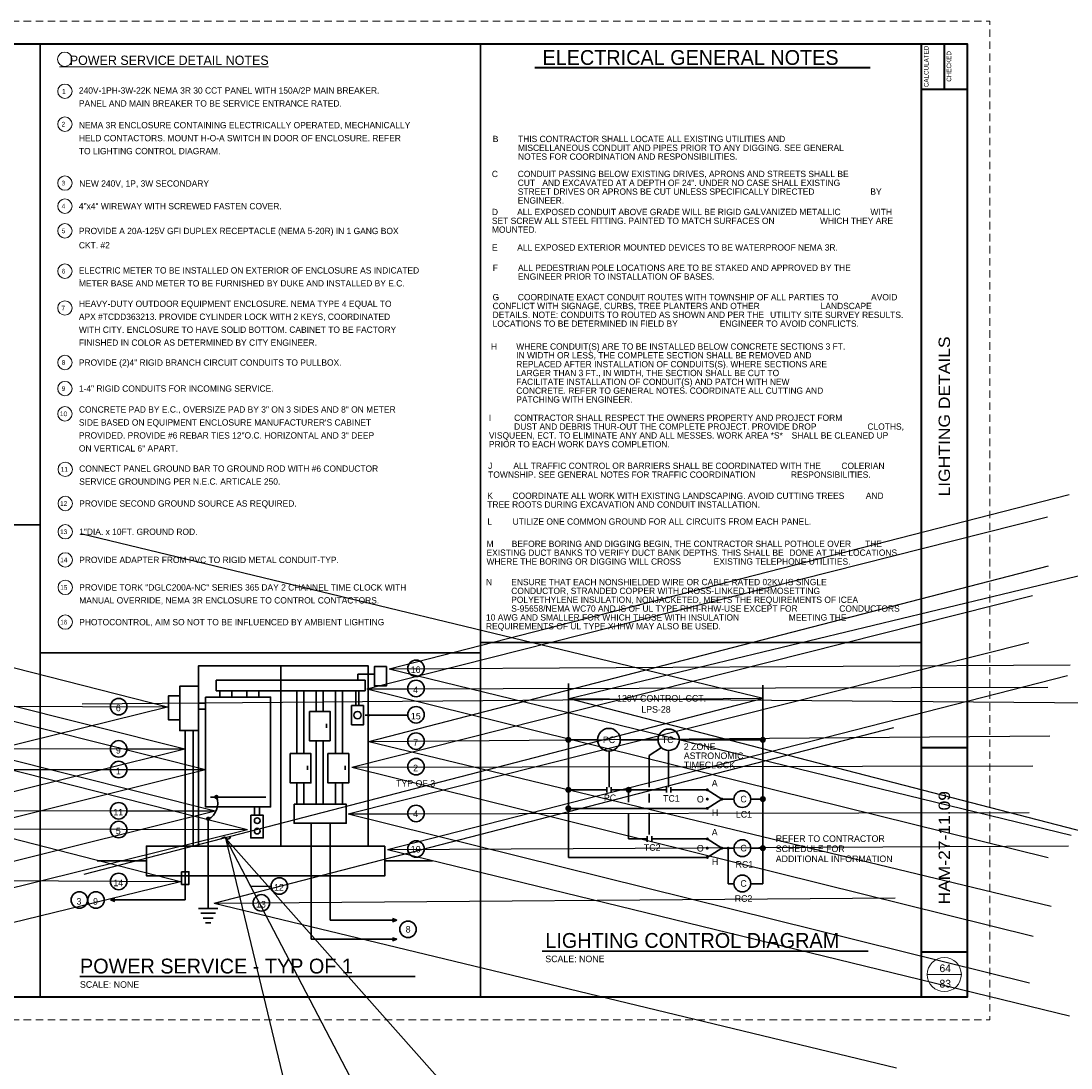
# Paper-space layout 'Layout1' of a CAD drawing. Extents: x -11.2 to 35.8, y -1.1 to 22.
# Tile 2 of 2: x 12.7 to 35.8, y -1.1 to 22. Entities that reach past the tile are written whole.
import ezdxf
from ezdxf.enums import TextEntityAlignment as Align

# ---------------------------------------------------------------- set-up
doc = ezdxf.new("R2010")
doc.units = 0
doc.header["$MEASUREMENT"] = 0
doc.linetypes.add('DGN Style 3', pattern=[79.64869588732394, 56.89192563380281, -22.75677025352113])
doc.linetypes.add('OhDOT_USTN3', pattern=[0.22, 0.165, -0.055])
for name, color, linetype, lineweight in [('E-ANNO-TEXT', 3, 'Continuous', 18), ('Level 55', 7, 'Continuous', 35), ('SH_Border', 7, 'Continuous', 40), ('SH_Cut_Line', 7, 'DGN Style 3', 0), ('SH_Data', 7, 'Continuous', 0)]:
    doc.layers.add(name, color=color, linetype=linetype, lineweight=lineweight)
doc.styles.add('DwgStamp', font='romans.shx')
doc.styles.add('Font 70-Main Title', font='txt', dxfattribs={"width": 1.15, "height": 0.25})
doc.styles.add('Straight-Normal', font='font30.shx', dxfattribs={"height": 0.14})
doc.styles.add('Straight-Sub Title', font='font30.shx', dxfattribs={"height": 0.17})
doc.styles.add('Style-ISO_FONTLEFT', font='ISO_FONTLEFT.shx')
doc.styles.add('Style-ISO_FONTRIGHT', font='ISO_FONTRIGHT.shx')
doc.dimstyles.get("Standard").update_dxf_attribs({"dimtxt": 0.18, "dimasz": 0.18, "dimexe": 0.18, "dimexo": 0.0625, "dimgap": 0.09, "dimtad": 0, "dimtih": 1, "dimtoh": 1, "dimdec": 4, "dimzin": 0, "dimdsep": 46, "dimtxsty": 'Standard', "dimcen": 0.09, "dimadec": 0, "dimazin": 0, "dimtfac": 1, "dimtdec": 4, "dimtofl": 0, "dimtmove": 0, "dimatfit": 3, "dimfxl": 1, "dimtolj": 1, "dimtzin": 0, "dimarcsym": 0})

# ---------------------------------------------------------------- blocks, each defined once
blk = doc.blocks.new('TerminatorOpen_0.5')
at = {"color": 0, "linetype": 'ByBlock', "lineweight": -2}
for q in [(-1, 0.25), (-1, 0), (-1, -0.25)]:
    blk.add_line((0, 0), q, dxfattribs=at)
blk = doc.blocks.new('Arrow')
at = {"layer": 'E-ANNO-TEXT'}
blk.add_solid([(0, 0), (-10.209375, 2.413125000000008), (-10.209375, -2.41312499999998)], dxfattribs=at)
blk = doc.blocks.new('BLKWO')
at = {"layer": 'SH_Border', "color": 7, "linetype": 'Continuous'}
for p, q in [((32.5, 0.5), (32.5, 21.5)), ((33, 21.5), (33, 20.5)), ((32.5, 20.5), (33.5, 20.5)), ((32.5, 6), (33.5, 6)), ((32.5, 1.5), (33.5, 1.5))]:
    blk.add_line(p, q, dxfattribs=at)
at = {"layer": 'SH_Border', "color": 7, "linetype": 'Continuous', "flags": 128}
blk.add_lwpolyline([(2, 21.5), (33.5, 21.5), (33.5, 0.5), (2, 0.5), (2, 21.5)], close=True, dxfattribs=at)
at = {"layer": 'SH_Border', "color": 7, "linetype": 'Continuous'}
for centre in [(1, 18), (1, 15.25), (1, 6.75), (1, 4)]:
    blk.add_circle(centre, 0.1250000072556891, dxfattribs=at)
at = {"layer": 'SH_Cut_Line', "color": 7, "linetype": 'OhDOT_USTN3', "flags": 128}
blk.add_lwpolyline([(0, 0), (34, 0), (34, 22), (0, 22), (0, 0)], close=True, dxfattribs=at)
at = {"layer": 'SH_Data', "color": 7, "linetype": 'Continuous'}
blk.add_line((32.625, 1), (33.375, 1), dxfattribs=at)
blk.add_circle((32.99999439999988, 0.9999619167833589), 0.374999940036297, dxfattribs=at)
at = {"layer": 'SH_Border', "color": 7, "linetype": 'Continuous', "style": 'DwgStamp'}
blk.add_text('F:\\Projects\\694701\\05_deliverables\\Drawings\\113851\\Design\\Lighting\\Sheets\\11385LD000.dwg 16-May-22  2:29 PM', height=0.125, rotation=90, dxfattribs=at).set_placement((1.925, 0.5))
at = {"layer": 'SH_Data', "color": 7, "linetype": 'Continuous', "style": 'Straight-Normal'}
for s, p in [('CALCULATED', (32.5525, 20.9999606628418)), ('CHECKED', (33.0525, 21.00000829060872))]:
    blk.add_text(s, height=0.09999999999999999, rotation=90, dxfattribs=at).set_placement(p, align=Align.TOP_CENTER)
at = {"layer": 'SH_Data', "style": 'Font 70-Main Title', "width": 1.15}
for tag, p in [('TITLEAREA2M', (33, 13.29166666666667)), ('TITLEAREA1', (33, 3.791666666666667))]:
    blk.add_attdef(tag, text='', height=0.25, rotation=90, dxfattribs=at).set_placement(p, align=Align.MIDDLE_CENTER)
at = {"layer": 'SH_Data', "style": 'Straight-Sub Title'}
for tag, p in [('SHEETNO', (33.02029541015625, 1.003084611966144)), ('SHEETTOTAL', (33.02029541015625, 0.663376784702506))]:
    blk.add_attdef(tag, text='', height=0.17, dxfattribs=at).set_placement(p, align=Align.BOTTOM_CENTER)

psp = doc.layouts.get("Layout1")

# ---------------------------------------------------------------- hatches: boundary and pattern name
at = {"layer": 'Level 55'}
h = psp.add_hatch(color=256, dxfattribs=at)
edge = h.paths.add_edge_path()
edge.add_arc((24.71833597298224, 6.170062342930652), 0.06740000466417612, 0, 360)
h = psp.add_hatch(color=256, dxfattribs=at)
edge = h.paths.add_edge_path()
edge.add_arc((29.00286286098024, 6.17006234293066), 0.06740000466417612, 0, 360)
h = psp.add_hatch(color=256, dxfattribs=at)
edge = h.paths.add_edge_path()
edge.add_arc((24.71833597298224, 5.067957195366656), 0.06740000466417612, 0, 360)
h = psp.add_hatch(color=256, dxfattribs=at)
edge = h.paths.add_edge_path()
edge.add_arc((26.0480221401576, 5.067957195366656), 0.06740000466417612, 0, 360)
h = psp.add_hatch(color=256, dxfattribs=at)
edge = h.paths.add_edge_path()
edge.add_arc((27.77922803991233, 5.067957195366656), 0.03434124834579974, 0, 360)
h = psp.add_hatch(color=256, dxfattribs=at)
edge = h.paths.add_edge_path()
edge.add_arc((16.96587714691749, 4.909955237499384), 0.04913460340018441, 0, 360)
h = psp.add_hatch(color=256, dxfattribs=at)
edge = h.paths.add_edge_path()
edge.add_arc((27.77922803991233, 4.864178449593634), 0.03434124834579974, 0, 360)
h = psp.add_hatch(color=256, dxfattribs=at)
edge = h.paths.add_edge_path()
edge.add_arc((28.09905409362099, 4.864178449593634), 0.03434124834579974, 0, 360)
h = psp.add_hatch(color=256, dxfattribs=at)
edge = h.paths.add_edge_path()
edge.add_arc((29.00286286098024, 4.864178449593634), 0.06740000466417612, 0, 360)
h = psp.add_hatch(color=256, dxfattribs=at)
edge = h.paths.add_edge_path()
edge.add_arc((24.71833597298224, 4.660399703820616), 0.06740000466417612, 0, 360)
h = psp.add_hatch(color=256, dxfattribs=at)
edge = h.paths.add_edge_path()
edge.add_arc((27.77922803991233, 4.660399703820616), 0.03434124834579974, 0, 360)
h = psp.add_hatch(color=256, dxfattribs=at)
edge = h.paths.add_edge_path()
edge.add_arc((16.78610678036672, 4.429860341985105), 0.04913460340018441, 0, 360)
h = psp.add_hatch(color=256, dxfattribs=at)
edge = h.paths.add_edge_path()
edge.add_arc((27.77922803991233, 3.987751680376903), 0.03434124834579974, 0, 360)
h = psp.add_hatch(color=256, dxfattribs=at)
edge = h.paths.add_edge_path()
edge.add_arc((27.77922803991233, 3.783972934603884), 0.03434124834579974, 0, 360)
h = psp.add_hatch(color=256, dxfattribs=at)
edge = h.paths.add_edge_path()
edge.add_arc((28.09905409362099, 3.783972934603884), 0.03434124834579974, 0, 360)
h = psp.add_hatch(color=256, dxfattribs=at)
edge = h.paths.add_edge_path()
edge.add_arc((28.2380571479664, 3.783972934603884), 0.03434124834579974, 0, 360)
h = psp.add_hatch(color=256, dxfattribs=at)
edge = h.paths.add_edge_path()
edge.add_arc((29.00286286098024, 3.783972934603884), 0.06740000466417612, 0, 360)
h = psp.add_hatch(color=256, dxfattribs=at)
edge = h.paths.add_edge_path()
edge.add_arc((27.77922803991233, 3.580194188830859), 0.03434124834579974, 0, 360)

# ---------------------------------------------------------------- linework, layer by layer
for p, q in [((13.08724237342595, 0.5), (13.08724237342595, 21.5)), ((22.78325975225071, 0.5), (22.78325975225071, 21.5)), ((13.08724237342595, 10.90743842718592), (2, 10.90743842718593)), ((32.49660091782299, 8.315158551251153), (22.80058353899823, 8.315158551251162)), ((22.78325975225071, 8.083246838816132), (13.08724237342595, 8.083246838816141)), ((20.08266871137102, 7.485525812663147), (20.08266871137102, 7.614201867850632)), ((20.08266871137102, 7.614201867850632), (20.43494213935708, 7.614201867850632)), ((24.71833597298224, 7.412170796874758), (24.71833597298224, 3.580194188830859)), ((17.03877055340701, 7.110644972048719), (17.03877055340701, 7.250029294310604)), ((17.30303305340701, 7.110644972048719), (17.30303305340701, 7.250029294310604)), ((17.63515100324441, 7.110644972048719), (17.63515100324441, 7.250029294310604)), ((17.89941350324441, 7.110644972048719), (17.89941350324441, 7.250029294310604)), ((18.73542509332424, 7.250029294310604), (18.73542509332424, 5.863473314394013)), ((18.89012423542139, 7.250029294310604), (18.89012423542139, 5.863473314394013)), ((19.163561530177, 7.250029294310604), (19.163561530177, 6.794850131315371)), ((19.31826067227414, 7.250029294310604), (19.31826067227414, 6.794850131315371)), ((19.58646477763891, 7.250029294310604), (19.58646477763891, 5.863473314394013)), ((19.74116391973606, 7.250029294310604), (19.74116391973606, 5.863473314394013)), ((20.04074598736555, 7.250029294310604), (20.04074598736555, 6.925224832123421)), ((20.1039648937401, 7.250029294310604), (20.1039648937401, 6.925224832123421)), ((29.00286286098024, 7.375352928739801), (29.00286286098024, 3.00003291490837)), ((16.72838954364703, 6.973783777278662), (16.57268807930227, 6.973783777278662)), ((16.72838954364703, 6.844537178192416), (16.57268807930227, 6.844537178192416)), ((20.24441600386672, 6.711073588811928), (21.17788534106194, 6.711073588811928)), ((19.39378357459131, 6.522385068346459), (19.39378357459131, 6.43686852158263)), ((16.27837721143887, 6.371523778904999), (16.27837721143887, 3.828919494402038)), ((16.45092625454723, 3.828919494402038), (16.45092625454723, 6.371523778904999)), ((16.57247557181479, 6.371523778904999), (16.57247557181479, 3.828919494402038)), ((19.163561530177, 6.149586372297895), (19.163561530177, 4.74964208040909)), ((19.31826067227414, 6.149586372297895), (19.31826067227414, 4.74964208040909)), ((18.97154306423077, 5.593133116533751), (18.97154306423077, 5.507616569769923)), ((19.80402989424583, 5.593133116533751), (19.80402989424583, 5.507616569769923)), ((18.73542509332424, 4.74964208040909), (18.73542509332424, 5.222459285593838)), ((18.89012423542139, 4.74964208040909), (18.89012423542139, 5.222459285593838)), ((19.58646477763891, 4.74964208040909), (19.58646477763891, 5.222459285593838)), ((19.74116391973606, 4.74964208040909), (19.74116391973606, 5.222459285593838)), ((25.56615612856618, 5.067957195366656), (24.71833597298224, 5.067957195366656)), ((26.87973486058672, 5.067957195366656), (25.6650142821, 5.067957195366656)), ((26.04233821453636, 5.076176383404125), (26.04233821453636, 4.796812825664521)), ((27.77922803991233, 5.067957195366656), (26.97640152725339, 5.067957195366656)), ((28.09905409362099, 4.864178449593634), (27.77922803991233, 5.067957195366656)), ((17.80252817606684, 4.509284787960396), (17.80252817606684, 4.688453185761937)), ((17.91622769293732, 4.509284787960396), (17.91622769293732, 4.688453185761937)), ((24.71833597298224, 4.660399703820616), (27.77922803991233, 4.660399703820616)), ((26.04233821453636, 4.529865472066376), (26.04233821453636, 3.987751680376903)), ((16.78610678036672, 4.380725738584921), (16.78610678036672, 2.456511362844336)), ((19.05164975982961, 4.317685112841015), (19.05164975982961, 3.813612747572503)), ((19.47446975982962, 4.317685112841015), (19.47446975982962, 3.813612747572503)), ((26.4570387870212, 3.987751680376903), (26.04233821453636, 3.987751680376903)), ((27.77922803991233, 3.987751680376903), (26.5555247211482, 3.987751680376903)), ((28.09905409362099, 3.783972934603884), (27.77922803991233, 3.987751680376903)), ((28.23702519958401, 3.780296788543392), (28.23702519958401, 3.00003291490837)), ((15.42352914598, 3.501551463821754), (14.34155052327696, 3.501551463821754)), ((21.72472987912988, 3.501551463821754), (20.67735001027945, 3.501551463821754)), ((24.71833597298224, 3.580194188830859), (27.77922803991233, 3.580194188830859)), ((28.23702519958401, 3.00003291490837), (28.36579976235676, 3.00003291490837)), ((28.73611719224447, 3.00003291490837), (29.00286286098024, 3.00003291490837)), ((14.63039866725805, 2.642068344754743), (14.72870150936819, 2.676323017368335)), ((14.72870150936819, 2.60781367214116), (14.63039866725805, 2.642068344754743)), ((16.99751678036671, 2.456511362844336), (16.57469678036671, 2.456511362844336)), ((16.94714131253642, 2.350806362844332), (16.62507224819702, 2.350806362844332)), ((16.8967658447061, 2.245101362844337), (16.67544771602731, 2.245101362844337)), ((16.8463903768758, 2.139396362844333), (16.72582318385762, 2.139396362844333)), ((20.84204972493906, 2.23267939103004), (20.94035256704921, 2.198424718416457)), ((20.94035256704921, 2.198424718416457), (20.84204972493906, 2.164170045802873)), ((20.84204972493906, 1.809859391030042), (20.94035256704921, 1.775604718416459)), ((20.94035256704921, 1.775604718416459), (20.84204972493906, 1.741350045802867)), ((24.14140631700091, 1.518376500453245), (31.32177026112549, 1.518376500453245)), ((13.95426440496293, 0.9585182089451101), (21.34559928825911, 0.9585182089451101))]:
    psp.add_line(p, q, dxfattribs=at)
at = {"layer": 'Level 55', "linetype": 'DGN Style 3'}
for p, q in [((18.38376414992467, 7.801132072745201), (18.38376414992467, 3.828919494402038)), ((27.77922803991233, 4.660399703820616), (28.09905409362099, 4.864178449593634)), ((16.27837721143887, 3.828919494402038), (16.27837721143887, 2.642068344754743)), ((27.77922803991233, 3.580194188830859), (28.09905409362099, 3.783972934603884)), ((16.27837721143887, 2.642068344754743), (14.63039866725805, 2.642068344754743))]:
    psp.add_line(p, q, dxfattribs=at)
at = {"layer": 'Level 55', "linetype": 'Continuous'}
for p, q in [((25.36134025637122, 6.170062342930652), (24.71833597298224, 6.170062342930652)), ((25.86342581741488, 6.170062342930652), (26.69484754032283, 6.170062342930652)), ((27.16217663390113, 6.17006234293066), (29.00286286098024, 6.17006234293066)), ((25.61494192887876, 5.130283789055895), (25.61494192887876, 5.919032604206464)), ((26.49933785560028, 5.821414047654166), (26.76976175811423, 5.999385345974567)), ((26.49933785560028, 5.130283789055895), (26.49933785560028, 5.821414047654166)), ((26.92806819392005, 5.130283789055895), (26.92806819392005, 5.936841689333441)), ((25.56660859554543, 5.005630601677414), (25.56660859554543, 5.130283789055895)), ((25.6632752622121, 5.005630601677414), (25.6632752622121, 5.130283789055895)), ((26.87973486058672, 5.005630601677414), (26.87973486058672, 5.130283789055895)), ((26.97640152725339, 5.005630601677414), (26.97640152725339, 5.130283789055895)), ((26.49933785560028, 4.78743523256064), (26.49933785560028, 4.983115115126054)), ((28.09905409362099, 4.864178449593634), (28.36569942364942, 4.864178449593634)), ((28.73621753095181, 4.864178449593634), (29.00286286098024, 4.864178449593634)), ((26.49933785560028, 4.08732667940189), (26.49933785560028, 4.563220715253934)), ((26.45721768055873, 3.92542508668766), (26.45721768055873, 4.050078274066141)), ((26.55388434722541, 3.92542508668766), (26.55388434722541, 4.050078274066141)), ((28.09905409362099, 3.783972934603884), (28.36569942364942, 3.783972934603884)), ((28.73621753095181, 3.783972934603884), (29.00286286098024, 3.783972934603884))]:
    psp.add_line(p, q, dxfattribs=at)
at = {"layer": 'Level 55', "flags": 128}
for points in [[(16.57268807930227, 7.348981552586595), (16.57268807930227, 7.801132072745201), (20.30644415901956, 7.801132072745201), (20.30644415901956, 3.828919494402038)], [(16.83409454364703, 4.909955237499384), (18.05309379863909, 4.909955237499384)]]:
    psp.add_lwpolyline(points, dxfattribs=at)
for points in [[(20.71175198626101, 7.780542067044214), (20.44740345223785, 7.780542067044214), (20.44740345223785, 7.356239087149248), (20.71175198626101, 7.356239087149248), (20.71175198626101, 7.780542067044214)], [(16.96207373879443, 7.48216298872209), (20.24286419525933, 7.48216298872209), (20.24286419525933, 7.250029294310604), (16.96207373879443, 7.250029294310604), (16.96207373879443, 7.48216298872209)], [(16.57268807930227, 6.371523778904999), (16.15719216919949, 6.371523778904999), (16.15719216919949, 7.348981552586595), (16.57268807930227, 7.348981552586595), (16.57268807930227, 6.371523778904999)], [(16.15719216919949, 7.137042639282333), (15.91069353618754, 7.137042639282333), (15.91069353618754, 6.61325379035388), (16.15719216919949, 6.61325379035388), (16.15719216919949, 7.137042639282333)], [(16.72838954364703, 7.110644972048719), (18.15879879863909, 7.110644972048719), (18.15879879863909, 4.691957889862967), (16.72838954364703, 4.691957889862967), (16.72838954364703, 7.110644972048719)], [(19.01328925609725, 6.794850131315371), (19.47143671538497, 6.794850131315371), (19.47143671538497, 6.149586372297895), (19.01328925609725, 6.149586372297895), (19.01328925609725, 6.794850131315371)], [(20.20796312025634, 6.925224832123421), (19.94361458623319, 6.925224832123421), (19.94361458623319, 6.500921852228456), (20.20796312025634, 6.500921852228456), (20.20796312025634, 6.925224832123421)], [(18.59104874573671, 5.865598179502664), (19.04919620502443, 5.865598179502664), (19.04919620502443, 5.220334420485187), (18.59104874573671, 5.220334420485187), (18.59104874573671, 5.865598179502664)], [(19.42353557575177, 5.865598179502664), (19.88168303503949, 5.865598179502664), (19.88168303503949, 5.220334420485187), (19.42353557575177, 5.220334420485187), (19.42353557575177, 5.865598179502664)], [(18.67821422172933, 4.74964208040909), (19.82570785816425, 4.74964208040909), (19.82570785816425, 4.332991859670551), (18.67821422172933, 4.332991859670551), (18.67821422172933, 4.74964208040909)], [(17.72185728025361, 4.507889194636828), (17.99689858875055, 4.507889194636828), (17.99689858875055, 4.007908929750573), (17.72185728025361, 4.007908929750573), (17.72185728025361, 4.507889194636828)], [(20.67735001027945, 3.828919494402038), (15.42352914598, 3.828919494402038), (15.42352914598, 3.174183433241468), (20.67735001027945, 3.174183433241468), (20.67735001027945, 3.828919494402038)], [(16.19759401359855, 3.26248174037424), (16.35916040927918, 3.26248174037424), (16.35916040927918, 2.983890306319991), (16.19759401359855, 2.983890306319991), (16.19759401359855, 3.26248174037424)]]:
    psp.add_lwpolyline(points, close=True, dxfattribs=at)
at = {"layer": 'Level 55', "linetype": 'DGN Style 3', "flags": 128}
for points in [[(19.05164975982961, 3.813612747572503), (19.05164975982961, 1.775604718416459), (20.94035256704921, 1.775604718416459)], [(19.47446975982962, 3.813612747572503), (19.47446975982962, 2.198424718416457), (20.94035256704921, 2.198424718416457)]]:
    psp.add_lwpolyline(points, dxfattribs=at)
at = {"layer": 'Level 55', "color": 7, "linetype": 'Continuous', "lineweight": 0}
for centre in [(13.62576172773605, 21.15773755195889), (13.62903614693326, 20.45329187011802), (13.62899958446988, 19.72760938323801), (13.62903614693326, 18.42976847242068), (13.62903614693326, 17.92224038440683), (13.62903614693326, 17.37844380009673), (13.62903614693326, 16.49079791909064), (13.62903614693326, 15.67955777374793), (13.62903614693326, 14.47967494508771), (13.62900191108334, 13.90523783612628), (13.6289924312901, 13.34870280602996), (13.63554546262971, 12.12561211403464), (13.63554546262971, 11.37382181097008), (13.63553598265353, 10.75129504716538), (13.63551886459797, 10.1316486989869), (13.63548462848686, 9.526136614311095), (13.63551886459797, 8.761365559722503)]:
    psp.add_circle(centre, 0.158456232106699, dxfattribs=at)
at = {"layer": 'Level 55'}
for centre, radius in [((21.36283239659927, 7.743707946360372), 0.1815211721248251), ((21.36283239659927, 7.30035277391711), 0.1815211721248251), ((14.81362188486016, 6.900795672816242), 0.1815211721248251), ((20.07578885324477, 6.713073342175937), 0.08136213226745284), ((21.36283239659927, 6.720854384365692), 0.1815211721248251), ((21.36283239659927, 6.140710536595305), 0.1815211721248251), ((14.81362188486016, 5.969673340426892), 0.1815211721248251), ((14.81362188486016, 5.514458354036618), 0.1815211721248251), ((21.36283239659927, 5.578332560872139), 0.1815211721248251), ((14.81362188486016, 4.607094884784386), 0.1815211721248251), ((21.36283239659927, 4.547801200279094), 0.1815211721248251), ((17.86599931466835, 4.388846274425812), 0.06313376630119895), ((14.81362188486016, 4.192986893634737), 0.1815211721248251), ((17.86599931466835, 4.159037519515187), 0.06313376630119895), ((21.36283239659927, 3.76633208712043), 0.1815211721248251), ((14.81362188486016, 3.049595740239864), 0.1815211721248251), ((18.35300574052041, 2.950420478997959), 0.1815211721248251), ((13.9467694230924, 2.641790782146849), 0.1815211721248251), ((14.3123859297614, 2.640369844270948), 0.1815211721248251), ((17.95690795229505, 2.578423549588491), 0.1815211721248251), ((21.18741290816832, 1.996002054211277), 0.1814785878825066)]:
    psp.add_circle(centre, radius, dxfattribs=at)
at = {"layer": 'Level 55', "linetype": 'Continuous'}
for centre, radius in [((25.61238303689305, 6.170062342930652), 0.2510427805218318), ((26.9307603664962, 6.170062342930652), 0.2359128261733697), ((28.55095847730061, 4.864178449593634), 0.1852590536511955), ((28.55095847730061, 3.783972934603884), 0.1852590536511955), ((28.55095847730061, 3.006129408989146), 0.1852590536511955)]:
    psp.add_circle(centre, radius, dxfattribs=at)
at = {"layer": 'Level 55'}
psp.add_arc((16.60575707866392, 4.764898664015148), 0.3882368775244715, 297.5769249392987, 21.93960471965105, dxfattribs=at)
psp.add_open_spline([(17.07117833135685, 3.990107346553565), (17.13529226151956, 4.048414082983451), (17.18580626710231, 3.999825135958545), (17.21494896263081, 3.960953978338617), (17.28294858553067, 4.025091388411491)], degree=3, dxfattribs=at)
at = {"layer": 'SH_Border'}
psp.add_line((23.98021456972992, 20.97737238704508), (31.36850000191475, 20.97737238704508), dxfattribs=at)

# ---------------------------------------------------------------- block references
psp.add_blockref('BLKWO', (0, 0)).add_auto_attribs({'TITLEAREA2M': 'LIGHTING DETAILS', 'TITLEAREA1': 'HAM-27-11.09', 'SHEETTOTAL': '83', 'SHEETNO': '64'})
at = {"layer": 'Level 55', "yscale": 0.01041666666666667, "zscale": 0.01041666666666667, "rotation": 180}
for p, xscale in [((20.7696437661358, 7.734680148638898), 0.01041666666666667), ((20.28035726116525, 7.291324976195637), 0.01041666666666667), ((15.88782021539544, 6.891767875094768), -0.01041666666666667), ((20.23712729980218, 6.711826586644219), 0.01041666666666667), ((20.32353381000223, 6.131682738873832), 0.01041666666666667), ((16.27004024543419, 5.960645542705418), -0.01041666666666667), ((19.94729811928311, 5.569304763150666), 0.01041666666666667), ((16.72951828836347, 5.505430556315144), -0.01041666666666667), ((16.9373207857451, 4.598067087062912), -0.01041666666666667), ((19.86942906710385, 4.538773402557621), 0.01041666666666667), ((17.65464886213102, 4.183959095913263), -0.01041666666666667), ((20.73707067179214, 3.757304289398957), 0.01041666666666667), ((16.17857663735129, 3.04056794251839), -0.01041666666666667), ((16.91760936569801, 2.569395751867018), 0.01041666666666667)]:
    psp.add_blockref('Arrow', p, dxfattribs=dict(at, xscale=xscale))

# ---------------------------------------------------------------- texts
at = {"layer": 'Level 55', "color": 7, "style": 'Style-ISO_FONTRIGHT'}
for s, height, p in [('ELECTRICAL GENERAL NOTES', 0.3262500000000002, (24.14932390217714, 21.35995537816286)), ('LIGHTING CONTROL DIAGRAM', 0.3262500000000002, (24.21148649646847, 1.914353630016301)), ('SCALE: NONE', 0.1450000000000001, (24.21148649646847, 1.4174009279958)), ('POWER SERVICE - TYP OF 1 ', 0.3262500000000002, (13.9612536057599, 1.349685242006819)), ('SCALE: NONE', 0.1450000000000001, (13.9612536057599, 0.8527325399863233))]:
    psp.add_text(s, height=height, dxfattribs=at).set_placement(p, align=Align.TOP_LEFT)
at = {"layer": 'Level 55', "color": 7, "linetype": 'Continuous', "lineweight": 0, "style": 'Style-ISO_FONTRIGHT'}
for s, height, p in [('%%U   POWER SERVICE DETAIL NOTES', 0.2054166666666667, (13.50760546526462, 21.13525779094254)), ('NEW 240V, 1P, 3W SECONDARY', 0.1389583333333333, (13.94354338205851, 18.42118257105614)), ('4"x4" WIREWAY WITH SCREWED FASTEN COVER.', 0.1389583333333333, (13.93710308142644, 17.92224038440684)), ('1-4" RIGID CONDUITS FOR INCOMING SERVICE. ', 0.1389583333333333, (13.93708596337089, 13.90523783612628)), ('PROVIDE SECOND GROUND SOURCE AS REQUIRED. ', 0.1389583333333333, (13.94361185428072, 11.37382181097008)), ('1"DIA. x 10FT. GROUND ROD. ', 0.1389583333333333, (13.94361185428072, 10.75129504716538)), ('PROVIDE ADAPTER FROM PVC TO RIGID METAL CONDUIT-TYP.', 0.1389583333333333, (13.94359473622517, 10.13164869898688)), ('PHOTOCONTROL, AIM SO NOT TO BE INFLUENCED BY AMBIENT LIGHTING', 0.1389583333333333, (13.94359473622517, 8.761365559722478))]:
    psp.add_text(s, height=height, dxfattribs=at).set_placement(p, align=Align.MIDDLE_LEFT)
for s, p in [('1', (13.60830186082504, 20.4533154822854)), ('2', (13.59429128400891, 19.7276160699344)), ('3', (13.59382694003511, 18.42977496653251)), ('4', (13.59720900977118, 17.92226399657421)), ('5', (13.59834015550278, 17.37846741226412)), ('6', (13.60014788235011, 16.49080441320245)), ('7', (13.59292635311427, 15.67956426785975)), ('8', (13.5988321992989, 14.47968143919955)), ('9', (13.59873739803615, 13.90524433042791)), ('10', (13.59862649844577, 13.34873505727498)), ('11', (13.61608146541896, 12.12563572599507)), ('12', (13.60207088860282, 11.37382231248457)), ('13', (13.60160654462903, 10.75130418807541)), ('14', (13.60493726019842, 10.13165783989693)), ('15', (13.60490302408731, 9.526145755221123)), ('16', (13.60493726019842, 8.76137470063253))]:
    psp.add_text(s, height=0.1027083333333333, dxfattribs=at).set_placement(p, align=Align.MIDDLE_CENTER)
at = {"layer": 'Level 55', "color": 7, "linetype": 'Continuous', "style": 'Style-ISO_FONTRIGHT'}
for s, p in [('2 ZONE', (27.26180394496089, 6.091845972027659)), ('ASTRONOMIC', (27.26180394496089, 5.890212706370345)), ('TIMECLOCK', (27.26180394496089, 5.688579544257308)), ('PC', (25.50178662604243, 4.965389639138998)), ('TC1', (26.80482561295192, 4.951143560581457)), ('LC1', (28.40889034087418, 4.600762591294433)), ('REFER TO CONTRACTOR ', (29.28670380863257, 4.065501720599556)), ('TC2', (26.38230843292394, 3.870938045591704)), ('SCHEDULE FOR ', (29.28670380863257, 3.84258792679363)), ('RC1', (28.4023962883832, 3.497711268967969)), ('ADDITIONAL INFORMATION', (29.28670380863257, 3.621607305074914)), ('RC2', (28.38336245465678, 2.746693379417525))]:
    psp.add_text(s, height=0.1450000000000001, dxfattribs=at).set_placement(p, align=Align.TOP_LEFT)
at = {"layer": 'Level 55', "color": 7, "linetype": 'Continuous', "lineweight": 0, "char_height": 0.1389583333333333, "attachment_point": 4, "style": 'Style-ISO_FONTRIGHT'}
for s, insert, width, line_spacing_factor in [('240V-1PH-3W-22K NEMA 3R 30 CCT PANEL WITH 150A/2P MAIN BREAKER.\\P \\PPANEL AND MAIN BREAKER TO BE SERVICE ENTRANCE RATED.', (13.93710308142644, 20.32673608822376), 8.910775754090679, 0.6160400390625), ('NEMA 3R ENCLOSURE CONTAINING ELECTRICALLY OPERATED, MECHANICALLY \\P\\PHELD CONTACTORS. MOUNT H-O-A SWITCH IN DOOR OF ENCLOSURE. REFER\\P\\PTO LIGHTING CONTROL DIAGRAM.', (13.93710308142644, 19.42005692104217), 10.39870084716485, 0.6160400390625), ('B^ITHIS CONTRACTOR SHALL LOCATE ALL EXISTING UTILITIES AND \\P^IMISCELLANEOUS CONDUIT AND PIPES PRIOR TO ANY DIGGING. SEE GENERAL \\P^INOTES FOR COORDINATION AND RESPONSIBILITIES.\\P', (23.05419896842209, 19.20693775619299), 9.16840771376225, 0.84), ('\\pt0.57033;C^ICONDUIT PASSING BELOW EXISTING DRIVES, APRONS AND STREETS SHALL BE \\P\\pt0.57033,1.11167;^ICUT ^IAND EXCAVATED AT A DEPTH OF 24". UNDER NO CASE SHALL EXISTING \\P\\pt0.57033,8.3375,8.89333;^ISTREET DRIVES OR APRONS BE CUT UNLESS SPECIFICALLY DIRECTED ^IBY ^I\\P\\pt0.57033;^IENGINEER.', (23.0335103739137, 18.33898363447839), 9.16840771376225, 0.84), ('D^IALL EXPOSED CONDUIT ABOVE GRADE WILL BE RIGID GALVANIZED METALLIC ^I^IWITH SET SCREW ALL STEEL FITTING. PAINTED TO MATCH SURFACES ON ^I^IWHICH THEY ARE MOUNTED. ', (23.03518782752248, 17.59883848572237), 9.16840771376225, 0.84), ('E^IALL EXPOSED EXTERIOR MOUNTED DEVICES TO BE WATERPROOF NEMA 3R.\\P', (23.03686528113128, 17.01223465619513), 9.16840771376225, 0.84), ('F^IALL PEDESTRIAN POLE LOCATIONS ARE TO BE STAKED AND APPROVED BY THE ^IENGINEER PRIOR TO INSTALLATION OF BASES. ', (23.05308066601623, 16.46797938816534), 9.16840771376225, 0.84), ('G^ICOORDINATE EXACT CONDUIT ROUTES WITH TOWNSHIP OF ALL PARTIES TO ^I^IAVOID CONFLICT WITH SIGNAGE, CURBS, TREE PLANTERS AND OTHER ^I^I^ILANDSCAPE DETAILS. NOTE: CONDUITS TO ROUTED AS SHOWN AND PER THE ^IUTILITY SITE SURVEY RESULTS. LOCATIONS TO BE DETERMINED IN FIELD BY ^I^IENGINEER TO AVOID CONFLICTS. ', (23.05000818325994, 15.62568739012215), 9.16840771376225, 0.84), ('HEAVY-DUTY OUTDOOR EQUIPMENT ENCLOSURE. NEMA TYPE 4 EQUAL TO\\P \\PAPX #TCDD363213. PROVIDE CYLINDER LOCK WITH 2 KEYS, COORDINATED\\P\\PWITH CITY. ENCLOSURE TO HAVE SOLID BOTTOM. CABINET TO BE FACTORY\\P \\PFINISHED IN COLOR AS DETERMINED BY CITY ENGINEER. ', (13.93710308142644, 15.3437418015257), 8.052966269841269, 0.6160400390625), ('H^IWHERE CONDUIT(S) ARE TO BE INSTALLED BELOW CONCRETE SECTIONS 3 FT. \\P^IIN WIDTH OR LESS, THE COMPLETE SECTION SHALL BE REMOVED AND \\P^IREPLACED AFTER INSTALLATION OF CONDUITS(S). WHERE SECTIONS ARE \\P^ILARGER THAN 3 FT., IN WIDTH, THE SECTION SHALL BE CUT TO \\P^IFACILITATE INSTALLATION OF CONDUIT(S) AND PATCH WITH NEW \\P^ICONCRETE. REFER TO GENERAL NOTES. COORDINATE ALL CUTTING AND \\P^IPATCHING WITH ENGINEER. ', (23.01516108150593, 14.2472331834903), 9.16840771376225, 0.84), ('I^ICONTRACTOR SHALL RESPECT THE OWNERS PROPERTY AND PROJECT FORM ^I^IDUST AND DEBRIS THUR-OUT THE COMPLETE PROJECT. PROVIDE DROP ^I^ICLOTHS, VISQUEEN, ECT. TO ELIMINATE ANY AND ALL MESSES. WORK AREA *S* ^ISHALL BE CLEANED UP PRIOR TO EACH WORK DAYS COMPLETION.', (22.96851189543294, 12.96982709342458), 9.16840771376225, 0.84), ('J^IALL TRAFFIC CONTROL OR BARRIERS SHALL BE COORDINATED WITH THE^ICOLERIAN TOWNSHIP. SEE GENERAL NOTES FOR TRAFFIC COORDINATION ^I^IRESPONSIBILITIES. ', (22.95207684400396, 12.10601730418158), 9.16840771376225, 0.84), ('K^ICOORDINATE ALL WORK WITH EXISTING LANDSCAPING. AVOID CUTTING TREES ^IAND TREE ROOTS DURING EXCAVATION AND CONDUIT INSTALLATION.', (22.93256646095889, 11.44690085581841), 9.16840771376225, 0.84), ('L^IUTILIZE ONE COMMON GROUND FOR ALL CIRCUITS FROM EACH PANEL.\\P', (22.93552197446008, 10.9746334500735), 9.16840771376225, 0.84), ('M^IBEFORE BORING AND DIGGING BEGIN, THE CONTRACTOR SHALL POTHOLE OVER ^ITHE EXISTING DUCT BANKS TO VERIFY DUCT BANK DEPTHS. THIS SHALL BE ^IDONE AT THE LOCATIONS WHERE THE BORING OR DIGGING WILL CROSS ^I^IEXISTING TELEPHONE UTILITIES.', (22.91560595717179, 10.29025522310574), 9.16840771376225, 0.84), ('PROVIDE TORK "DGLC200A-NC" SERIES 365 DAY 2 CHANNEL TIME CLOCK WITH\\P\\PMANUAL OVERRIDE, NEMA 3R ENCLOSURE TO CONTROL CONTACTORS.', (13.94356050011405, 9.37091366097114), 8.827309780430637, 0.6156521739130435), ('N^IENSURE THAT EACH NONSHIELDED WIRE OR CABLE RATED 02KV IS SINGLE ^I^ICONDUCTOR, STRANDED COPPER WITH CROSS-LINKED THERMOSETTING ^I^I^IPOLYETHYLENE INSULATION, NONJACKETED, MEETS THE REQUIREMENTS OF ICEA ^IS-95658/NEMA WC70 AND IS OF UL TYPE RHH-RHW-USE EXCEPT FOR ^I^ICONDUCTORS 10 AWG AND SMALLER FOR WHICH THOSE WITH INSULATION ^I^IMEETING THE REQUIREMENTS OF UL TYPE XHHW MAY ALSO BE USED.', (22.90454899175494, 9.138549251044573), 9.16840771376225, 0.84)]:
    psp.add_mtext(s, dxfattribs=dict(at, insert=insert, width=width, line_spacing_factor=line_spacing_factor))
for s, insert, line_spacing_factor in [('PROVIDE A 20A-125V GFI DUPLEX RECEPTACLE (NEMA 5-20R) IN 1 GANG BOX', (13.93710308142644, 17.3552840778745), 0.6), ('CKT. #2', (13.93710308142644, 17.0603350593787), 0.6), ('ELECTRIC METER TO BE INSTALLED ON EXTERIOR OF ENCLOSURE AS INDICATED\\P.\\PMETER BASE AND METER TO BE FURNISHED BY DUKE AND INSTALLED BY E.C. ', (13.93710308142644, 16.36424213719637), 0.6160400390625), ('PROVIDE (2)4" RIGID BRANCH CIRCUIT CONDUITS TO PULLBOX.', (13.93710308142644, 14.45651522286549), 0.9), ('CONCRETE PAD BY E.C., OVERSIZE PAD BY 3" ON 3 SIDES AND 8" ON METER \\P\\PSIDE BASED ON EQUIPMENT ENCLOSURE MANUFACTURER\'S CABINET \\P\\PPROVIDED. PROVIDE #6 REBAR TIES 12"O.C. HORIZONTAL AND 3" DEEP \\P\\PON VERTICAL 6" APART.', (13.93708596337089, 13.01535490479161), 0.6160400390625), ('CONNECT PANEL GROUND BAR TO GROUND ROD WITH #6 CONDUCTOR\\P \\PSERVICE GROUNDING PER N.E.C. ARTICALE 250.', (13.94362897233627, 11.99905633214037), 0.6160400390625)]:
    psp.add_mtext(s, dxfattribs=dict(at, insert=insert, line_spacing_factor=line_spacing_factor))
at = {"layer": 'Level 55', "color": 7, "char_height": 0.1450000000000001, "line_spacing_factor": 0.6, "style": 'Style-ISO_FONTRIGHT'}
for s, insert, attachment_point in [('16', (21.35387218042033, 7.712898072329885), 5), ('4', (21.35387218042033, 7.269542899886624), 5), ('6', (14.80466166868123, 6.869985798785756), 5), ('15', (21.35911422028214, 6.690044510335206), 5), ('9', (14.80466166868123, 5.938863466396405), 5), ('7', (21.35387218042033, 6.10990066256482), 5), ('1', (14.80466166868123, 5.483648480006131), 5), ('2', (21.35387218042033, 5.547522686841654), 5), ('TYP OF 3', (21.35387218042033, 5.209047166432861), 5), ('11', (14.80466166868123, 4.576285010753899), 5), ('4', (21.30208646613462, 4.613657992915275), 1), ('5', (14.80466166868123, 4.16217701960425), 5), ('10', (21.24871453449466, 3.832188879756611), 1), ('14', (14.80466166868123, 3.018785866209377), 5), ('12', (18.34404552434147, 2.919610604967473), 5), ('3', (13.93780920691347, 2.610980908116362), 5), ('9', (14.30342571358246, 2.609559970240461), 5), ('13', (17.94794773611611, 2.547613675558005), 5), ('8', (21.13571442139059, 2.068502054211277), 1)]:
    psp.add_mtext(s, dxfattribs=dict(at, insert=insert, attachment_point=attachment_point))
at = {"layer": 'Level 55', "color": 7, "linetype": 'Continuous', "char_height": 0.1450000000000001, "attachment_point": 1, "line_spacing_factor": 0.6}
for s, insert, style in [('120V CONTROL CCT.', (25.79201260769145, 7.155473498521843), 'Style-ISO_FONTRIGHT'), ('LPS-28', (26.32529619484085, 6.912799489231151), 'Style-ISO_FONTRIGHT'), ('PC', (25.47995017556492, 6.242562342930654), 'Style-ISO_FONTRIGHT'), ('TC', (26.77835283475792, 6.242562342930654), 'Style-ISO_FONTRIGHT'), ('A', (27.87726051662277, 5.28797894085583), 'Style-ISO_FONTRIGHT'), ('O', (27.54975835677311, 4.934794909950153), 'Style-ISO_FONTRIGHT'), ('C', (28.50815055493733, 4.936678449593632), 'Style-ISO_FONTLEFT'), ('H', (27.88141410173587, 4.635627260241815), 'Style-ISO_FONTRIGHT'), ('A', (27.87726051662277, 4.207773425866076), 'Style-ISO_FONTRIGHT'), ('O', (27.54975835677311, 3.854589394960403), 'Style-ISO_FONTRIGHT'), ('C', (28.50815055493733, 3.856472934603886), 'Style-ISO_FONTLEFT'), ('H', (27.88141410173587, 3.555421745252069), 'Style-ISO_FONTRIGHT'), ('C', (28.50815055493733, 3.078629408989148), 'Style-ISO_FONTLEFT')]:
    psp.add_mtext(s, dxfattribs=dict(at, insert=insert, style=style))

# ---------------------------------------------------------------- leaders
at = {"layer": 'Level 55', "annotation_type": 0, "has_hookline": 1, "hookline_direction": 0}
for points in [[(20.76964376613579, 7.734680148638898), (21.19017235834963, 7.737064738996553)], [(20.28035726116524, 7.291324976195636), (21.18061792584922, 7.293709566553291)], [(20.32353381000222, 6.131682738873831), (21.1813224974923, 6.138687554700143)], [(19.94729811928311, 5.569304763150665), (21.1828527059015, 5.571689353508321)], [(19.86942906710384, 4.53877340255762), (21.17580652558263, 4.541157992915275)], [(20.73707067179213, 3.757304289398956), (21.18351502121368, 3.759688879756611)], [(16.91760936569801, 2.569395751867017), (17.77539805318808, 2.576400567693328)]]:
    psp.add_leader(points, dimstyle='Standard', override={"dimtxt": 15.00000000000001, "dimasz": 15.00000000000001, "dimgap": -7.500000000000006, "dimtad": 0, "dimtxsty": 'Style-ISO_FONTRIGHT', "dimldrblk": 'TerminatorOpen_0.5'}, dxfattribs=at)
at = {"layer": 'Level 55', "annotation_type": 0, "has_hookline": 1, "hookline_direction": 0, "horizontal_direction": (-1, 0, 0)}
for points in [[(15.88782021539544, 6.891767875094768), (15.00031659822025, 6.894152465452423)], [(16.2700402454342, 5.960645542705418), (15.00032087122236, 5.963030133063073)], [(16.72951828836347, 5.505430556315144), (14.99625510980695, 5.507815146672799)], [(16.93732078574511, 4.598067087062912), (15.00675814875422, 4.600451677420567)], [(17.65464886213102, 4.183959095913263), (14.99514200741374, 4.192369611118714)], [(16.17857663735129, 3.04056794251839), (14.99512548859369, 3.047070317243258)]]:
    psp.add_leader(points, dimstyle='Standard', override={"dimtxt": 15.00000000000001, "dimasz": 15.00000000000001, "dimgap": -7.500000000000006, "dimtad": 0, "dimtxsty": 'Style-ISO_FONTRIGHT', "dimldrblk": 'TerminatorOpen_0.5'}, dxfattribs=at)
at = {"layer": 'Level 55', "linetype": 'Continuous'}
for points in [[(24.73494207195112, 7.082323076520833), (25.50902916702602, 7.075629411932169)], [(29.00996215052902, 7.082323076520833), (28.23587505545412, 7.075629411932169)]]:
    psp.add_leader(points, dimstyle='Standard', override={"dimtxt": 15.00000000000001, "dimasz": 15.00000000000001, "dimgap": 7.500000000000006, "dimtad": 0, "dimtxsty": 'Style-ISO_FONTLEFT', "dimldrblk": 'TerminatorOpen_0.5'}, dxfattribs=at)
at = {"layer": 'Level 55'}
psp.add_leader([(17.16460361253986, 4.00408872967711), (17.71569367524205, 2.948397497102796), (18.17149584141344, 2.948397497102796)], dimstyle='Standard', override={"dimtxt": 15.00000000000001, "dimasz": 15.00000000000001, "dimgap": 7.500000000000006, "dimtad": 1, "dimtxsty": 'Style-ISO_FONTRIGHT', "dimldrblk": 'TerminatorOpen_0.5'}, dxfattribs=at)

doc.saveas('drawing.dxf')
